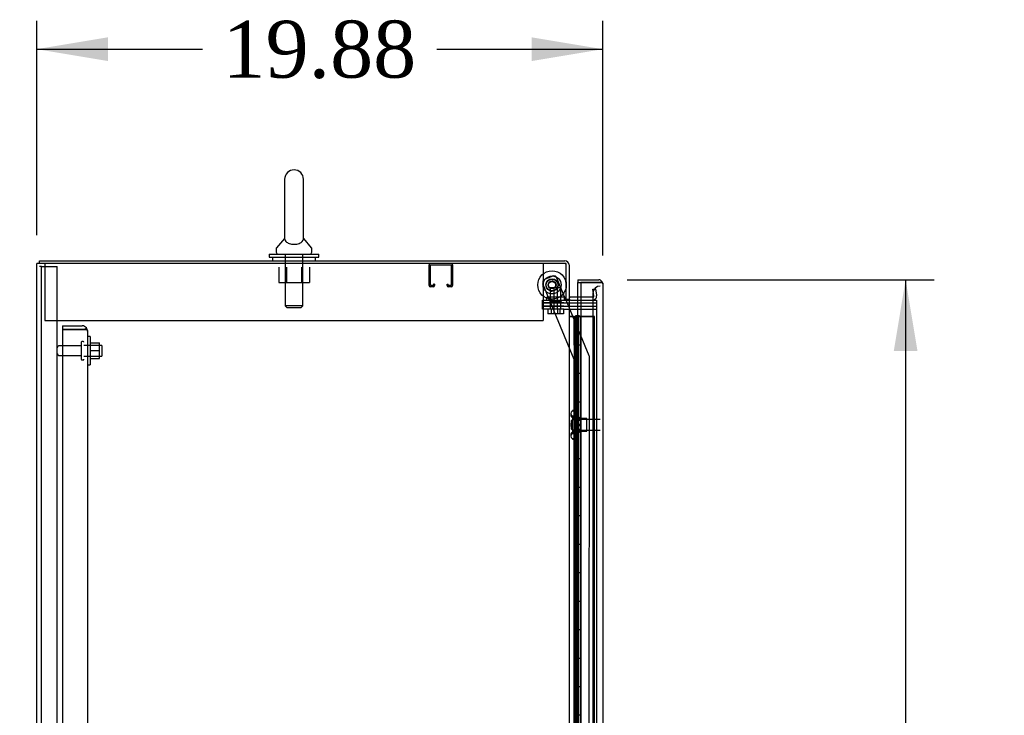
# Model space of a CAD drawing. Header units: inches. Extents: x 2 to 538, y -2 to 358.
# Tile 8 of 22: x 27 to 62, y 213 to 237. Entities that reach past the tile are written whole.
import ezdxf
from ezdxf.enums import TextEntityAlignment as Align
from ezdxf.lldxf.tags import DXFTag

# ---------------------------------------------------------------- set-up
doc = ezdxf.new("R2010")
doc.units = ezdxf.units.IN
doc.header["$MEASUREMENT"] = 0
for name, color, linetype in [('COM43134', 7, 'Continuous'), ('COM50677-2', 7, 'Continuous'), ('COM55607-2', 7, 'Continuous'), ('COM55738-23', 7, 'Continuous'), ('COM70098', 7, 'Continuous'), ('COM70112-6', 7, 'Continuous'), ('COM70218', 7, 'Continuous'), ('COM70220', 7, 'Continuous'), ('COM70839-4', 7, 'Continuous'), ('COM71186-1', 7, 'Continuous'), ('COM71193-3', 7, 'Continuous'), ('Default', 7, 'Continuous'), ('GSK86006', 7, 'Continuous'), ('NTS166105', 7, 'Continuous'), ('NTS18024', 7, 'Continuous'), ('NTS18147', 7, 'Continuous'), ('NTS86070', 7, 'Continuous'), ('ROL87452', 7, 'Continuous'), ('RVT17786', 7, 'Continuous'), ('SCC180005', 7, 'Continuous'), ('SCS86415', 7, 'Continuous'), ('STD26089', 7, 'Continuous'), ('STD26122', 7, 'Continuous'), ('WAF25059', 7, 'Continuous'), ('WAF25376', 7, 'Continuous'), ('WAF25377', 7, 'Continuous'), ('WAM254785', 7, 'Continuous'), ('WAM30038', 7, 'Continuous')]:
    doc.layers.add(name, color=color, linetype=linetype)
doc.styles.add('SEACAD_Times_New_Roman', font='times.ttf')
tags = doc.linetypes.add('HIDDEN2', pattern=[0.1875, 0.125, -0.0625]).pattern_tags.tags
tags[6:7] = [DXFTag(74, 4), DXFTag(75, 0), DXFTag(340, '0'), DXFTag(46, 0.0), DXFTag(50, 0.0), DXFTag(44, 0.0), DXFTag(45, 0.0)]
tags[4:5] = [DXFTag(74, 4), DXFTag(75, 0), DXFTag(340, '0'), DXFTag(46, 0.0), DXFTag(50, 0.0), DXFTag(44, 0.0), DXFTag(45, 0.0)]
doc.dimstyles.new('HAMMOND_(STH_-_540x360)', dxfattribs={"dimtxt": 2, "dimasz": 2.5, "dimexe": 1, "dimexo": 1, "dimgap": 0.5, "dimtad": 0, "dimtih": 1, "dimtoh": 1, "dimzin": 0, "dimdsep": 46, "dimtxsty": 'SEACAD_Times_New_Roman', "dimblk1": '_SE_FILLED', "dimblk2": '_SE_FILLED', "dimsah": 1, "dimcen": 1, "dimadec": 0, "dimazin": 0, "dimtfac": 0.8, "dimtofl": 0, "dimtmove": 0, "dimatfit": 3, "dimfxl": 1, "dimtolj": 1, "dimtzin": 0, "dimarcsym": 0})

# ---------------------------------------------------------------- blocks, each defined once
blk = doc.blocks.new('SE3')
at = {"layer": 'COM43134', "color": 7, "linetype": 'HIDDEN2'}
for p, q in [((28.866, 226.323), (28.866, 226.198)), ((28.866, 226.323), (29.556, 226.323)), ((28.866, 226.198), (28.866, 158.449)), ((29.556, 226.198), (28.866, 226.198)), ((28.866, 226.198), (29.556, 226.198)), ((29.556, 226.199), (29.556, 226.198)), ((29.638, 226.199), (29.556, 226.199)), ((29.556, 226.198), (29.706, 226.198)), ((29.638, 226.199), (29.706, 226.248)), ((29.741, 226.139), (29.741, 226.138)), ((29.741, 226.139), (29.741, 226.139)), ((29.741, 226.138), (29.741, 158.508))]:
    blk.add_line(p, q, dxfattribs=at)
for start, end in [(36.194, 90), (0.1208, 36.194), (0, 0.0589)]:
    blk.add_arc((29.556, 226.138), 0.185, start, end, dxfattribs=at)
blk.add_open_spline([(29.706, 226.198), (29.717, 226.188), (29.726, 226.178), (29.735, 226.164), (29.737, 226.159), (29.74, 226.149), (29.741, 226.144), (29.741, 226.139)], degree=3, knots=[0, 0, 0, 0, 0.5, 0.5, 0.75, 0.75, 1, 1, 1, 1], dxfattribs=at)
at = {"layer": 'COM50677-2', "color": 7, "linetype": 'HIDDEN2'}
for p, q in [((28.242, 228.508), (28.242, 228.323)), ((45.742, 228.508), (45.742, 228.323)), ((28.242, 228.323), (28.242, 226.508)), ((45.742, 228.323), (45.742, 226.508)), ((28.242, 226.508), (45.742, 226.508))]:
    blk.add_line(p, q, dxfattribs=at)
at = {"layer": 'COM55607-2', "color": 7, "linetype": 'Continuous'}
for p, q in [((46.647, 226.647), (46.859, 226.647)), ((46.859, 226.647), (47.062, 226.647)), ((46.859, 225.647), (46.859, 226.647)), ((46.883, 226.656), (46.883, 226.682)), ((46.883, 226.682), (46.933, 226.682)), ((46.933, 226.656), (46.883, 226.656)), ((46.895, 226.656), (46.895, 226.647)), ((46.933, 226.682), (46.958, 226.682)), ((46.933, 226.656), (46.958, 226.656)), ((46.958, 226.682), (47.008, 226.682)), ((47.008, 226.656), (46.958, 226.656)), ((46.995, 226.647), (46.995, 226.656)), ((47.008, 226.682), (47.008, 226.656)), ((47.062, 226.647), (47.064, 226.647)), ((47.062, 225.647), (47.062, 226.647)), ((47.062, 225.647), (46.859, 225.647)), ((46.859, 224.647), (46.859, 225.647)), ((47.062, 225.647), (46.859, 225.647)), ((47.062, 224.647), (47.062, 225.647)), ((47.062, 224.647), (46.859, 224.647)), ((47.062, 224.647), (46.859, 224.647)), ((46.859, 223.647), (46.859, 224.647)), ((47.062, 223.647), (47.062, 224.647)), ((47.062, 223.647), (46.859, 223.647)), ((46.859, 222.647), (46.859, 223.647)), ((47.062, 223.647), (46.859, 223.647)), ((47.062, 222.647), (47.062, 223.647)), ((47.062, 222.647), (46.859, 222.647)), ((47.062, 222.647), (46.859, 222.647)), ((46.859, 221.647), (46.859, 222.647)), ((47.062, 221.647), (47.062, 222.647)), ((47.062, 221.647), (46.859, 221.647)), ((46.859, 220.647), (46.859, 221.647)), ((47.062, 221.647), (46.859, 221.647)), ((47.062, 220.647), (47.062, 221.647)), ((47.062, 220.647), (46.859, 220.647)), ((47.062, 220.647), (46.859, 220.647)), ((46.859, 219.647), (46.859, 220.647)), ((47.062, 219.647), (47.062, 220.647)), ((47.062, 219.647), (46.859, 219.647)), ((46.859, 218.647), (46.859, 219.647)), ((47.062, 219.647), (46.859, 219.647)), ((47.062, 218.647), (47.062, 219.647)), ((47.062, 218.647), (46.859, 218.647)), ((47.062, 218.647), (46.859, 218.647)), ((46.859, 217.647), (46.859, 218.647)), ((47.062, 217.647), (47.062, 218.647)), ((47.062, 217.647), (46.859, 217.647)), ((46.859, 216.647), (46.859, 217.647)), ((47.062, 217.647), (46.859, 217.647)), ((47.062, 216.647), (47.062, 217.647)), ((47.062, 216.647), (46.859, 216.647)), ((47.062, 216.647), (46.859, 216.647)), ((46.859, 215.647), (46.859, 216.647)), ((47.062, 215.647), (47.062, 216.647)), ((47.062, 215.647), (46.859, 215.647)), ((46.859, 214.647), (46.859, 215.647)), ((47.062, 215.647), (46.859, 215.647)), ((47.062, 214.647), (47.062, 215.647)), ((47.062, 214.647), (46.859, 214.647)), ((47.062, 214.647), (46.859, 214.647)), ((46.859, 213.647), (46.859, 214.647)), ((47.062, 213.647), (47.062, 214.647)), ((47.062, 213.647), (46.859, 213.647)), ((46.859, 212.647), (46.859, 213.647)), ((47.062, 213.647), (46.859, 213.647)), ((47.062, 212.647), (47.062, 213.647)), ((47.062, 212.647), (46.859, 212.647)), ((47.062, 212.647), (46.859, 212.647)), ((46.859, 211.647), (46.859, 212.647)), ((47.062, 211.647), (47.062, 212.647))]:
    blk.add_line(p, q, dxfattribs=at)
at = {"layer": 'COM55607-2', "color": 7, "linetype": 'HIDDEN2'}
for p, q in [((46.709, 226.646), (46.647, 226.646)), ((46.833, 226.646), (46.709, 226.646)), ((46.828, 226.646), (46.828, 225.647)), ((46.833, 226.646), (46.956, 226.646)), ((46.833, 225.647), (46.833, 226.646)), ((46.895, 226.647), (46.895, 158.647)), ((46.956, 226.646), (46.956, 225.647)), ((46.956, 226.646), (46.995, 226.646)), ((46.995, 158.647), (46.995, 226.647)), ((47, 226.646), (46.995, 226.646)), ((47.025, 226.646), (47, 226.646)), ((47.54, 226.646), (47.025, 226.646)), ((47.064, 226.647), (47.54, 226.647)), ((47.54, 158.647), (47.54, 226.647)), ((46.859, 225.647), (46.828, 225.647)), ((46.828, 225.647), (46.828, 224.647)), ((46.956, 225.646), (46.828, 225.646)), ((46.904, 225.646), (46.904, 224.647)), ((46.945, 225.646), (46.945, 224.647)), ((47, 225.646), (46.945, 225.646)), ((46.859, 224.647), (46.828, 224.647)), ((46.956, 224.646), (46.828, 224.646)), ((46.828, 224.646), (46.828, 223.647)), ((46.833, 223.647), (46.833, 224.646)), ((47, 224.646), (46.945, 224.646)), ((46.956, 224.646), (46.956, 223.647)), ((46.859, 223.647), (46.828, 223.647)), ((46.828, 223.647), (46.828, 222.647)), ((46.956, 223.646), (46.828, 223.646)), ((46.904, 223.646), (46.904, 222.647)), ((46.945, 223.646), (46.945, 222.647)), ((47, 223.646), (46.945, 223.646)), ((46.859, 222.647), (46.828, 222.647)), ((46.956, 222.646), (46.828, 222.646)), ((46.828, 222.646), (46.828, 221.647)), ((46.833, 221.647), (46.833, 222.646)), ((47, 222.646), (46.945, 222.646)), ((46.956, 222.646), (46.956, 221.647)), ((46.859, 221.647), (46.828, 221.647)), ((46.828, 221.647), (46.828, 220.647)), ((46.956, 221.646), (46.828, 221.646)), ((46.904, 221.646), (46.904, 220.647)), ((46.945, 221.646), (46.945, 220.647)), ((47, 221.646), (46.945, 221.646)), ((46.859, 220.647), (46.828, 220.647)), ((46.956, 220.646), (46.828, 220.646)), ((46.828, 220.646), (46.828, 219.647)), ((46.833, 219.647), (46.833, 220.646)), ((47, 220.646), (46.945, 220.646)), ((46.956, 220.646), (46.956, 219.647)), ((46.859, 219.647), (46.828, 219.647)), ((46.828, 219.647), (46.828, 218.647)), ((46.956, 219.646), (46.828, 219.646)), ((46.904, 219.646), (46.904, 218.647)), ((46.945, 219.646), (46.945, 218.647)), ((47, 219.646), (46.945, 219.646)), ((46.859, 218.647), (46.828, 218.647)), ((46.956, 218.646), (46.828, 218.646)), ((46.828, 218.646), (46.828, 217.647)), ((46.833, 217.647), (46.833, 218.646)), ((47, 218.646), (46.945, 218.646)), ((46.956, 218.646), (46.956, 217.647)), ((46.859, 217.647), (46.828, 217.647)), ((46.828, 217.647), (46.828, 216.647)), ((46.956, 217.646), (46.828, 217.646)), ((46.904, 217.646), (46.904, 216.647)), ((46.945, 217.646), (46.945, 216.647)), ((47, 217.646), (46.945, 217.646)), ((46.859, 216.647), (46.828, 216.647)), ((46.956, 216.646), (46.828, 216.646)), ((46.828, 216.646), (46.828, 215.647)), ((46.833, 215.647), (46.833, 216.646)), ((47, 216.646), (46.945, 216.646)), ((46.956, 216.646), (46.956, 215.647)), ((46.859, 215.647), (46.828, 215.647)), ((46.828, 215.647), (46.828, 214.647)), ((46.956, 215.646), (46.828, 215.646)), ((46.904, 215.646), (46.904, 214.647)), ((46.945, 215.646), (46.945, 214.647)), ((47, 215.646), (46.945, 215.646)), ((46.859, 214.647), (46.828, 214.647)), ((46.956, 214.646), (46.828, 214.646)), ((46.828, 214.646), (46.828, 213.647)), ((46.833, 213.647), (46.833, 214.646)), ((47, 214.646), (46.945, 214.646)), ((46.956, 214.646), (46.956, 213.647)), ((46.859, 213.647), (46.828, 213.647)), ((46.828, 213.647), (46.828, 212.647)), ((46.956, 213.646), (46.828, 213.646)), ((46.904, 213.646), (46.904, 212.647)), ((46.945, 213.646), (46.945, 212.647)), ((47, 213.646), (46.945, 213.646)), ((46.859, 212.647), (46.828, 212.647))]:
    blk.add_line(p, q, dxfattribs=at)
at = {"layer": 'COM55738-23', "color": 7, "linetype": 'HIDDEN2'}
for p, q in [((28.126, 228.405), (28.054, 228.405)), ((28.126, 156.655), (28.126, 228.405)), ((28.126, 228.405), (28.242, 228.405)), ((28.242, 228.405), (28.492, 228.405)), ((28.492, 228.405), (28.679, 228.405)), ((28.679, 156.655), (28.679, 228.405))]:
    blk.add_line(p, q, dxfattribs=at)
at = {"layer": 'COM70098', "color": 7, "linetype": 'HIDDEN2'}
for p, q in [((45.715, 227.133), (45.715, 227.228)), ((45.715, 227.228), (46.465, 227.228)), ((46.465, 227.133), (45.715, 227.133)), ((46.465, 227.228), (46.504, 227.228)), ((46.465, 227.133), (47.614, 227.133)), ((45.715, 226.913), (45.715, 227.008)), ((45.715, 227.008), (46.465, 227.008)), ((46.465, 226.913), (45.715, 226.913)), ((46.465, 227.008), (47.614, 227.008)), ((46.465, 226.913), (47.614, 226.913))]:
    blk.add_line(p, q, dxfattribs=at)
at = {"layer": 'COM70112-6', "color": 7, "linetype": 'Continuous'}
for p, q in [((28.054, 228.603), (46.504, 228.603)), ((28.054, 228.508), (28.054, 228.603)), ((46.647, 228.46), (46.647, 227.258)), ((46.552, 227.258), (46.647, 227.258)), ((47.064, 227.323), (46.695, 227.323))]:
    blk.add_line(p, q, dxfattribs=at)
at = {"layer": 'COM70112-6', "color": 7, "linetype": 'HIDDEN2'}
for p, q in [((47.48, 227.609), (47.574, 227.625)), ((47.521, 227.38), (47.48, 227.609)), ((47.574, 227.625), (47.614, 227.396)), ((47.474, 227.323), (47.064, 227.323)), ((47.521, 227.362), (47.521, 227.38)), ((47.614, 227.396), (47.616, 227.379))]:
    blk.add_line(p, q, dxfattribs=at)
at = {"layer": 'COM70112-6', "color": 7, "linetype": 'Continuous'}
for centre, radius, start, end in [((46.504, 228.46), 0.143, 0, 90), ((46.695, 227.371), 0.143, 232.2051, 270), ((46.695, 227.371), 0.048, 180, 270)]:
    blk.add_arc(centre, radius, start, end, dxfattribs=at)
at = {"layer": 'COM70112-6', "color": 7, "linetype": 'HIDDEN2'}
for centre, radius, start, end in [((46.504, 228.46), 0.048, 0, 90), ((47.474, 227.371), 0.143, 270, 2.9658), ((47.474, 227.371), 0.048, 270, 348.6027)]:
    blk.add_arc(centre, radius, start, end, dxfattribs=at)
at = {"layer": 'COM70218', "color": 7, "linetype": 'HIDDEN2'}
for p, q in [((41.739, 227.738), (41.739, 228.465)), ((41.779, 227.738), (41.779, 228.465)), ((41.782, 228.468), (42.509, 228.468)), ((42.512, 228.465), (42.512, 227.738)), ((42.552, 228.465), (42.552, 227.738)), ((41.884, 227.735), (41.782, 227.735)), ((41.884, 227.695), (41.782, 227.695)), ((41.887, 227.789), (41.887, 227.738)), ((41.927, 227.789), (41.887, 227.789)), ((41.927, 227.789), (41.927, 227.738)), ((42.364, 227.738), (42.364, 227.789)), ((42.364, 227.789), (42.404, 227.789)), ((42.404, 227.738), (42.404, 227.789)), ((42.509, 227.735), (42.407, 227.735)), ((42.509, 227.695), (42.407, 227.695))]:
    blk.add_line(p, q, dxfattribs=at)
for centre, radius, start, end in [((41.782, 228.465), 0.043, 90, 180), ((42.509, 228.465), 0.043, 0, 90), ((41.782, 228.465), 0.003, 90, 180), ((42.509, 228.465), 0.003, 0, 90), ((41.782, 227.738), 0.043, 180, 270), ((41.782, 227.738), 0.003, 180, 270), ((41.884, 227.738), 0.003, 270, 0), ((41.884, 227.738), 0.043, 270, 0), ((42.407, 227.738), 0.043, 180, 270), ((42.407, 227.738), 0.003, 180, 270), ((42.509, 227.738), 0.003, 270, 0), ((42.509, 227.738), 0.043, 270, 0)]:
    blk.add_arc(centre, radius, start, end, dxfattribs=at)
at = {"layer": 'COM70220', "color": 7, "linetype": 'HIDDEN2'}
for p, q in [((47.489, 227.47), (47.489, 227.22)), ((47.489, 227.22), (47.489, 158.073))]:
    blk.add_line(p, q, dxfattribs=at)
blk.add_arc((47.739, 227.47), 0.25, 90, 180, dxfattribs=at)
at = {"layer": 'COM70839-4', "color": 7, "linetype": 'HIDDEN2'}
for p, q in [((45.801, 227.957), (46.06, 228.064)), ((45.801, 227.957), (46.06, 228.064)), ((46.529, 227.258), (46.224, 227.996)), ((46.529, 227.258), (46.224, 227.996)), ((46.833, 225.137), (45.733, 227.793)), ((46.833, 225.137), (45.733, 227.793)), ((47.354, 225.265), (46.542, 227.228)), ((47.354, 225.265), (46.542, 227.228)), ((46.819, 193.291), (46.833, 225.137)), ((46.833, 225.137), (46.833, 225.137)), ((47.351, 194.666), (47.364, 225.218)), ((47.364, 225.218), (47.364, 225.218))]:
    blk.add_line(p, q, dxfattribs=at)
at = {"layer": 'COM70839-4', "color": 7, "linetype": 'Continuous'}
blk.add_line((46.542, 227.228), (46.529, 227.258), dxfattribs=at)
blk.add_line((46.542, 227.228), (46.529, 227.258), dxfattribs=at)
at = {"layer": 'COM70839-4', "color": 7, "linetype": 'HIDDEN2'}
blk.add_circle((46.052, 227.757), 0.129, dxfattribs=at)
for centre, start, end in [((45.848, 227.841), 112.4877, 202.4877), ((46.108, 227.949), 22.4877, 112.4877), ((47.239, 225.218), 359.9757, 22.4877)]:
    blk.add_arc(centre, 0.125, start, end, dxfattribs=at)
at = {"layer": 'COM71186-1', "color": 7, "linetype": 'Continuous'}
for p, q in [((27.959, 156.573), (27.959, 228.508)), ((28.102, 228.508), (27.959, 228.508)), ((46.552, 228.508), (28.102, 228.508)), ((46.552, 227.258), (46.552, 228.508)), ((46.504, 227.258), (46.504, 227.228)), ((46.504, 227.258), (46.552, 227.258)), ((46.504, 227.228), (46.647, 227.228)), ((46.647, 227.228), (46.647, 157.853)), ((46.695, 227.228), (46.647, 227.228)), ((46.695, 227.228), (47.064, 227.228))]:
    blk.add_line(p, q, dxfattribs=at)
at = {"layer": 'COM71186-1', "color": 7, "linetype": 'HIDDEN2'}
for p, q in [((47.064, 227.228), (47.614, 227.228)), ((47.614, 227.228), (47.614, 157.853))]:
    blk.add_line(p, q, dxfattribs=at)
at = {"layer": 'COM71193-3', "color": 7, "linetype": 'Continuous'}
for p, q in [((46.959, 227.94), (46.959, 227.845)), ((46.959, 227.94), (47.691, 227.94)), ((46.959, 227.323), (46.959, 227.845)), ((46.959, 227.845), (47.064, 227.845)), ((46.959, 227.845), (47.691, 227.845)), ((47.064, 227.845), (47.064, 157.449)), ((47.691, 227.845), (47.064, 227.845)), ((47.691, 227.846), (47.691, 227.845)), ((47.754, 227.846), (47.691, 227.846)), ((47.691, 227.845), (47.805, 227.845)), ((47.754, 227.846), (47.805, 227.885)), ((47.834, 227.798), (47.834, 227.798)), ((47.834, 227.798), (47.834, 227.797)), ((47.834, 227.797), (47.834, 157.496))]:
    blk.add_line(p, q, dxfattribs=at)
at = {"layer": 'COM71193-3', "color": 7, "linetype": 'HIDDEN2'}
blk.add_line((46.959, 157.758), (46.959, 227.323), dxfattribs=at)
at = {"layer": 'COM71193-3', "color": 7, "linetype": 'Continuous'}
for start, end in [(37.5036, 90), (0.1561, 37.5036), (0, 0.0762)]:
    blk.add_arc((47.691, 227.797), 0.143, start, end, dxfattribs=at)
blk.add_open_spline([(47.805, 227.845), (47.814, 227.837), (47.822, 227.829), (47.829, 227.818), (47.831, 227.814), (47.834, 227.806), (47.834, 227.802), (47.834, 227.798)], degree=3, knots=[0, 0, 0, 0, 0.5, 0.5, 0.75, 0.75, 1, 1, 1, 1], dxfattribs=at)
at = {"layer": 'GSK86006', "color": 7, "linetype": 'HIDDEN2'}
for p, q in [((45.715, 227.008), (45.715, 227.133)), ((45.715, 227.133), (46.465, 227.133)), ((46.465, 227.133), (47.614, 227.133)), ((46.465, 227.008), (45.715, 227.008)), ((46.465, 227.008), (47.614, 227.008))]:
    blk.add_line(p, q, dxfattribs=at)
at = {"layer": 'NTS166105', "color": 7, "linetype": 'HIDDEN2'}
for p, q in [((29.837, 225.722), (30.157, 225.722)), ((29.837, 225.451), (30.157, 225.451)), ((30.157, 225.451), (30.157, 225.722)), ((30.157, 225.172), (30.157, 225.451)), ((29.837, 225.172), (30.157, 225.172))]:
    blk.add_line(p, q, dxfattribs=at)
at = {"layer": 'NTS18024', "color": 7, "linetype": 'HIDDEN2'}
for p, q in [((36.457, 228.383), (36.457, 227.838)), ((36.729, 228.383), (36.729, 227.838)), ((37.255, 228.383), (37.255, 227.838)), ((37.53, 228.383), (37.53, 227.838)), ((36.457, 227.838), (36.729, 227.838)), ((36.729, 227.838), (37.255, 227.838)), ((37.255, 227.838), (37.53, 227.838))]:
    blk.add_line(p, q, dxfattribs=at)
at = {"layer": 'NTS18147', "color": 7, "linetype": 'HIDDEN2'}
for p, q in [((46.769, 223.341), (46.769, 223.345)), ((46.832, 223.345), (46.769, 223.345)), ((46.769, 223.341), (46.832, 223.341)), ((46.832, 223.341), (46.832, 223.345)), ((46.832, 223.152), (46.832, 223.341)), ((46.707, 223.246), (46.707, 223.192)), ((46.769, 223.152), (46.769, 223.034)), ((46.832, 223.152), (46.769, 223.152)), ((46.769, 223.034), (46.832, 223.034)), ((46.832, 223.034), (46.832, 223.152)), ((47.269, 223.065), (46.832, 223.065)), ((46.832, 222.657), (46.832, 223.034)), ((47.269, 222.625), (47.269, 223.065)), ((46.769, 222.657), (46.769, 222.539)), ((46.832, 222.657), (46.769, 222.657)), ((46.832, 222.539), (46.832, 222.657)), ((46.707, 222.499), (46.707, 222.445)), ((46.769, 222.539), (46.832, 222.539)), ((46.769, 222.35), (46.769, 222.345)), ((46.832, 222.35), (46.769, 222.35)), ((46.769, 222.345), (46.832, 222.345)), ((46.832, 222.625), (47.269, 222.625)), ((46.832, 222.35), (46.832, 222.539)), ((46.832, 222.35), (46.832, 222.345))]:
    blk.add_line(p, q, dxfattribs=at)
blk.add_arc((47.025, 222.845), 0.318, 143.6338, 216.3662, dxfattribs=at)
for centre, start_param, end_param in [((47.025, 223.246), 2.506883, 3.776302), ((47.025, 223.192), 3.141593, 3.776302), ((47.025, 222.445), 2.506883, 3.776302), ((47.025, 222.499), 2.506883, 3.141593)]:
    blk.add_ellipse(centre, major_axis=(0.318, 0), ratio=0.5, start_param=start_param, end_param=end_param, dxfattribs=at)
at = {"layer": 'NTS86070', "color": 7, "linetype": 'HIDDEN2'}
for p, q in [((45.989, 227.328), (45.864, 227.328)), ((45.864, 227.228), (45.864, 227.328)), ((45.968, 227.228), (45.968, 227.198)), ((45.978, 227.188), (46.103, 227.188)), ((46.489, 227.328), (45.989, 227.328)), ((45.989, 227.228), (45.989, 227.328)), ((46.093, 227.228), (46.093, 227.198)), ((46.103, 227.188), (46.376, 227.188)), ((46.261, 227.198), (46.261, 227.228)), ((46.364, 227.228), (46.364, 227.328)), ((46.386, 227.198), (46.386, 227.228)), ((46.489, 227.228), (46.489, 227.328))]:
    blk.add_line(p, q, dxfattribs=at)
for centre, start, end in [((45.978, 227.198), 180, 270), ((46.103, 227.198), 180, 270), ((46.251, 227.198), 270, 0), ((46.376, 227.198), 270, 0)]:
    blk.add_arc(centre, 0.01, start, end, dxfattribs=at)
at = {"layer": 'ROL87452', "color": 7, "linetype": 'HIDDEN2'}
for radius in [0.5, 0.206]:
    blk.add_circle((46.052, 227.757), radius, dxfattribs=at)
for start, end in [(0, 16.5253), (358.0221, 0), (253.4654, 271.8706)]:
    blk.add_arc((46.052, 227.757), 0.5, start, end, dxfattribs=at)
at = {"layer": 'RVT17786', "color": 7, "linetype": 'HIDDEN2'}
for radius in [0.217, 0.125]:
    blk.add_circle((46.052, 227.757), radius, dxfattribs=at)
for start, end in [(159.692, 190.5114), (259.1798, 271.0917)]:
    blk.add_arc((46.052, 227.757), 0.217, start, end, dxfattribs=at)
at = {"layer": 'SCC180005', "color": 7, "linetype": 'HIDDEN2'}
for p, q in [((45.991, 227.663), (46.116, 227.663)), ((45.991, 227.663), (45.991, 226.913)), ((46.116, 227.663), (46.362, 227.663)), ((46.116, 227.663), (46.116, 226.913)), ((46.237, 226.913), (46.237, 227.663)), ((46.362, 226.913), (46.362, 227.663)), ((45.898, 226.913), (45.898, 226.739)), ((46.023, 226.913), (46.023, 226.739)), ((46.114, 226.913), (46.114, 226.739)), ((46.239, 226.913), (46.239, 226.739)), ((46.33, 226.913), (46.33, 226.739)), ((46.455, 226.913), (46.455, 226.739)), ((46.023, 226.739), (45.898, 226.739)), ((46.239, 226.739), (46.023, 226.739)), ((46.455, 226.739), (46.239, 226.739))]:
    blk.add_line(p, q, dxfattribs=at)
at = {"layer": 'SCS86415', "color": 7, "linetype": 'Continuous'}
for p, q in [((36.661, 231.468), (36.661, 229.398)), ((37.323, 229.398), (37.323, 231.468)), ((36.652, 229.388), (36.381, 229.061)), ((36.661, 229.398), (36.661, 229.397)), ((37.603, 229.061), (37.332, 229.388)), ((36.367, 229.023), (36.367, 228.903)), ((37.617, 228.903), (37.617, 229.023))]:
    blk.add_line(p, q, dxfattribs=at)
at = {"layer": 'SCS86415', "color": 7, "linetype": 'HIDDEN2'}
for p, q in [((36.68, 228.843), (36.68, 227.028)), ((37.304, 227.028), (37.304, 228.843)), ((37.304, 227.028), (36.68, 227.028)), ((36.68, 227.028), (36.74, 226.968)), ((36.74, 226.968), (37.244, 226.968)), ((37.244, 226.968), (37.304, 227.028))]:
    blk.add_line(p, q, dxfattribs=at)
at = {"layer": 'SCS86415', "color": 7, "linetype": 'Continuous'}
for centre, radius, start, end in [((36.992, 231.468), 0.331, 0, 180), ((36.427, 229.023), 0.06, 140.3214, 180), ((36.427, 228.903), 0.06, 180, 270), ((37.557, 228.903), 0.06, 270, 0), ((37.557, 229.023), 0.06, 0, 39.6786)]:
    blk.add_arc(centre, radius, start, end, dxfattribs=at)
for points, knots in [([(36.661, 229.404), (36.661, 229.401), (36.661, 229.397), (36.661, 229.383), (36.662, 229.372), (36.671, 229.334), (36.685, 229.306), (36.735, 229.254), (36.773, 229.229), (36.874, 229.194), (36.938, 229.184), (37.067, 229.186), (37.129, 229.199), (37.178, 229.218)], [0.7011987, 0.7011987, 0.7011987, 0.7011987, 0.71875, 0.71875, 0.75, 0.75, 0.8125, 0.8125, 0.875, 0.875, 0.9375, 0.9375, 1, 1, 1, 1]), ([(37.178, 229.218), (37.226, 229.237), (37.26, 229.262), (37.305, 229.315), (37.316, 229.343), (37.323, 229.379), (37.323, 229.39), (37.323, 229.4), (37.323, 229.403), (37.323, 229.405)], [0, 0, 0, 0, 0.0625, 0.0625, 0.125, 0.125, 0.15625, 0.15625, 0.1687604, 0.1687604, 0.1687604, 0.1687604])]:
    blk.add_open_spline(points, degree=3, knots=knots, dxfattribs=at)
at = {"layer": 'STD26089', "color": 7, "linetype": 'HIDDEN2'}
for p, q in [((29.516, 225.743), (29.516, 225.153)), ((29.586, 225.773), (29.546, 225.773)), ((29.516, 225.614), (28.739, 225.614)), ((30.241, 225.636), (29.616, 225.636)), ((30.241, 225.636), (30.241, 225.261)), ((28.739, 225.282), (29.516, 225.282)), ((29.546, 225.123), (29.586, 225.123)), ((29.616, 225.261), (30.241, 225.261))]:
    blk.add_line(p, q, dxfattribs=at)
for centre, radius, start, end in [((29.546, 225.743), 0.03, 90, 180), ((29.586, 225.743), 0.03, 0, 90), ((28.739, 225.554), 0.06, 90, 180), ((28.739, 225.342), 0.06, 180, 270), ((29.546, 225.153), 0.03, 180, 270), ((29.586, 225.153), 0.03, 270, 0)]:
    blk.add_arc(centre, radius, start, end, dxfattribs=at)
at = {"layer": 'STD26122', "color": 7, "linetype": 'HIDDEN2'}
for p, q in [((46.774, 223.03), (46.739, 222.995)), ((46.739, 222.695), (46.739, 222.995)), ((46.774, 222.66), (46.774, 223.03)), ((47.739, 223.03), (46.774, 223.03)), ((46.739, 222.695), (46.774, 222.66)), ((46.774, 222.66), (47.739, 222.66))]:
    blk.add_line(p, q, dxfattribs=at)
at = {"layer": 'WAF25059', "color": 7, "linetype": 'HIDDEN2'}
for p, q in [((29.837, 225.948), (29.741, 225.948)), ((29.837, 225.948), (29.837, 224.948)), ((29.741, 224.948), (29.837, 224.948))]:
    blk.add_line(p, q, dxfattribs=at)
at = {"layer": 'WAF25376', "color": 7, "linetype": 'HIDDEN2'}
for radius in [0.315, 0.14]:
    blk.add_circle((46.052, 227.757), radius, dxfattribs=at)
for radius, start, end in [(0.14, 71.6718, 90.8339), (0.315, 171.4829, 188.7427), (0.14, 343.3942, 0), (0.14, 0, 14.1221)]:
    blk.add_arc((46.052, 227.757), radius, start, end, dxfattribs=at)
at = {"layer": 'WAF25377', "color": 7, "linetype": 'Continuous'}
for p, q in [((36.117, 228.843), (37.867, 228.843)), ((36.117, 228.843), (36.117, 228.728)), ((36.117, 228.728), (37.867, 228.728)), ((37.867, 228.728), (37.867, 228.843))]:
    blk.add_line(p, q, dxfattribs=at)
at = {"layer": 'WAM254785', "color": 7, "linetype": 'Continuous'}
for p, q in [((36.242, 228.728), (36.242, 228.603)), ((37.742, 228.603), (37.742, 228.728))]:
    blk.add_line(p, q, dxfattribs=at)
at = {"layer": 'WAM30038', "color": 7, "linetype": 'HIDDEN2'}
for p, q in [((46.957, 222.47), (46.957, 223.22)), ((46.981, 223.22), (46.957, 223.22)), ((46.981, 222.47), (46.981, 223.22)), ((46.995, 223.028), (47.029, 223.007)), ((47.045, 223.019), (47, 223.048)), ((47, 223.023), (47.045, 222.995)), ((47.029, 223.007), (47.045, 223.019)), ((47.045, 223.074), (47.045, 223.019)), ((47.045, 222.995), (47.045, 222.863)), ((47.029, 222.684), (46.995, 222.663)), ((47.045, 222.863), (47, 222.863)), ((47, 222.828), (47.045, 222.828)), ((47.045, 222.696), (47, 222.668)), ((47, 222.643), (47.045, 222.672)), ((47.045, 222.672), (47.029, 222.684)), ((47.045, 222.828), (47.045, 222.696)), ((47.045, 222.672), (47.045, 222.617)), ((46.957, 222.47), (46.981, 222.47))]:
    blk.add_line(p, q, dxfattribs=at)
for centre, radius, start, end in [((47.568, 223.751), 0.854, 226.5547, 228.2901), ((46.999, 222.845), 0.0182, 87.1609, 177.9942), ((46.999, 222.846), 0.0181, 181.7718, 273.073), ((47.565, 221.943), 0.85, 131.7058, 133.4493)]:
    blk.add_arc(centre, radius, start, end, dxfattribs=at)
for points, knots in [([(46.981, 223.048), (46.981, 223.046), (46.981, 223.043), (46.984, 223.038), (46.986, 223.036), (46.991, 223.029), (46.995, 223.026), (47, 223.023)], [0, 0, 0, 0, 0.25, 0.25, 0.5, 0.5, 1, 1, 1, 1]), ([(47, 223.048), (46.998, 223.049), (46.995, 223.05), (46.991, 223.052), (46.989, 223.052), (46.987, 223.053), (46.987, 223.053), (46.986, 223.053)], [0, 0, 0, 0, 0.25, 0.25, 0.5, 0.5, 0.5626015, 0.5626015, 0.5626015, 0.5626015]), ([(47, 223.114), (47.002, 223.112), (47.004, 223.11), (47.006, 223.108), (47.019, 223.097), (47.032, 223.085), (47.045, 223.074)], [0, 0, 0, 0, 0.141448, 0.141448, 0.141448, 1, 1, 1, 1]), ([(47, 222.668), (46.998, 222.667), (46.995, 222.665), (46.991, 222.662), (46.989, 222.66), (46.986, 222.655), (46.984, 222.653), (46.981, 222.648), (46.981, 222.645), (46.981, 222.643)], [0, 0, 0, 0, 0.25, 0.25, 0.5, 0.5, 0.75, 0.75, 1, 1, 1, 1]), ([(46.986, 222.638), (46.987, 222.638), (46.987, 222.638), (46.991, 222.639), (46.995, 222.641), (47, 222.643)], [0.4389304, 0.4389304, 0.4389304, 0.4389304, 0.5, 0.5, 1, 1, 1, 1]), ([(47.045, 222.617), (47.032, 222.606), (47.019, 222.594), (47.006, 222.583), (47.004, 222.581), (47.002, 222.579), (47, 222.577)], [0, 0, 0, 0, 0.858552, 0.858552, 0.858552, 1, 1, 1, 1])]:
    blk.add_open_spline(points, degree=3, knots=knots, dxfattribs=at)
blk = doc.blocks.new('DMBLK3724')
at = {"layer": 'Default', "linetype": 'Continuous'}
for points in [[(30.459, 236.453), (27.959, 236.036), (30.459, 235.619)], [(45.334, 236.453), (45.334, 235.619), (47.834, 236.036)]]:
    blk.add_hatch(color=7, dxfattribs=at).paths.add_polyline_path(points)
at = {"layer": 'Default', "color": 7, "linetype": 'Continuous'}
for p, q in [((27.959, 229.508), (27.959, 237.036)), ((47.834, 228.797), (47.834, 237.036)), ((27.959, 236.036), (33.784, 236.036)), ((42.009, 236.036), (47.834, 236.036))]:
    blk.add_line(p, q, dxfattribs=at)
at = {"layer": 'Default', "color": 7, "linetype": 'Continuous', "style": 'SEACAD_Times_New_Roman'}
blk.add_text('19.88', height=2, dxfattribs=at).set_placement((34.484, 237.036), align=Align.TOP_LEFT)
blk = doc.blocks.new('_SE_FILLED')
at = {"color": 0}
blk.add_line((0, 0), (-1, 0), dxfattribs=at)
blk.add_solid([(0, 0), (-1, -0.1665), (-1, 0.1665), (0, 0)], dxfattribs=at)
blk = doc.blocks.new('DMBLK3725')
at = {"layer": 'Default', "linetype": 'Continuous'}
for points in [[(17.8, 226.103), (18.634, 226.103), (18.217, 228.603)], [(17.8, 146.978), (18.217, 144.478), (18.634, 146.978)]]:
    blk.add_hatch(color=7, dxfattribs=at).paths.add_polyline_path(points)
at = {"layer": 'Default', "color": 7, "linetype": 'Continuous'}
for p, q in [((27.054, 228.603), (17.217, 228.603)), ((18.217, 228.603), (18.217, 188.241)), ((18.217, 185.541), (18.217, 144.478)), ((27.054, 144.478), (17.217, 144.478))]:
    blk.add_line(p, q, dxfattribs=at)
at = {"layer": 'Default', "color": 7, "linetype": 'Continuous', "style": 'SEACAD_Times_New_Roman'}
blk.add_text('84.13', height=2, dxfattribs=at).set_placement((14.805, 187.541), align=Align.TOP_LEFT)
blk = doc.blocks.new('DMBLK3726')
at = {"layer": 'Default', "linetype": 'Continuous'}
for points in [[(58.882, 225.44), (58.465, 227.94), (58.049, 225.44)], [(58.882, 159.853), (58.049, 159.853), (58.465, 157.353)]]:
    blk.add_hatch(color=7, dxfattribs=at).paths.add_polyline_path(points)
at = {"layer": 'Default', "color": 7, "linetype": 'Continuous'}
for p, q in [((48.691, 227.94), (59.465, 227.94)), ((58.465, 227.94), (58.465, 194.347)), ((58.465, 188.647), (58.465, 157.353)), ((48.691, 157.353), (59.465, 157.353))]:
    blk.add_line(p, q, dxfattribs=at)
at = {"layer": 'Default', "color": 7, "linetype": 'Continuous', "style": 'SEACAD_Times_New_Roman'}
for s, p in [('70.59', (55.053, 193.647)), ('DOOR', (54.271, 190.647))]:
    blk.add_text(s, height=2, dxfattribs=at).set_placement(p, align=Align.TOP_LEFT)

msp = doc.modelspace()

# ---------------------------------------------------------------- block references
at = {"layer": 'Default'}
msp.add_blockref('SE3', (0, 0), dxfattribs=at)

# ---------------------------------------------------------------- dimensions: what is measured, and where the dimension line sits
at = {"layer": 'Default', "color": 7, "linetype": 'Continuous'}
dim = msp.add_linear_dim(base=(47.834265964, 236.035962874), p1=(27.959265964, 228.508482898), p2=(47.834265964, 227.797482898), text='\\A1;<>', dimstyle='HAMMOND_(STH_-_540x360)', dxfattribs=at)
dim.commit()
dim.dimension.update_dxf_attribs({"geometry": 'DMBLK3724', "text_midpoint": (37.896765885, 236.035962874), "dimtype": 160})
for base, p1, p2, angle, text, picture, middle in [((18.217103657, 228.603482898), (28.054265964, 228.603482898), (28.054344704, 144.478482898), 270.000053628, '\\A1;<>', 'DMBLK3725', (18.217103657, 186.540982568)), ((58.465, 227.94), (46.959, 227.94), (46.959, 157.353), 270, '\\A1;<>\\PDOOR', 'DMBLK3726', (58.465, 192.647))]:
    dim = msp.add_linear_dim(base=base, p1=p1, p2=p2, angle=angle, text=text, dimstyle='HAMMOND_(STH_-_540x360)', dxfattribs=at)
    dim.commit()
    dim.dimension.update_dxf_attribs({"geometry": picture, "text_midpoint": middle, "dimtype": 161})

doc.saveas('drawing.dxf')
